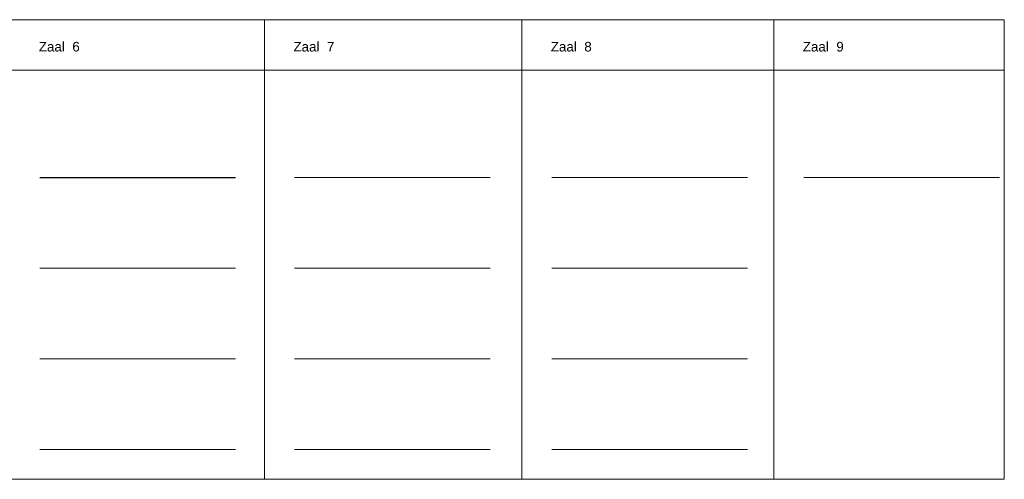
# Model space of a CAD drawing. Header units: millimetres. Extents: x 0 to 331873, y -101826 to 236919.
# Tile 51 of 57: x 265246 to 331873, y 104795 to 135879. Entities that reach past the tile are written whole.
import ezdxf

# ---------------------------------------------------------------- set-up
doc = ezdxf.new("R2010")
doc.units = ezdxf.units.MM
doc.header["$LTSCALE"] = 10
doc.layers.add('^ 0-Staal-txt', color=7, linetype='Continuous', lineweight=0)
doc.layers.add('Layer1', color=252, linetype='Continuous', lineweight=0)
doc.layers.add('DIM-DIM', color=7, linetype='Continuous')
doc.styles.add('Arial', font='arial.ttf')

msp = doc.modelspace()

# ---------------------------------------------------------------- linework, layer by layer
at = {"layer": '^ 0-Staal-txt', "lineweight": 0}
for points in [[(283832.55, 125211.11), (297082.93, 125211.11)], [(301244.92, 125211.11), (314495.3, 125211.11)], [(318297.17, 125211.11), (331547.55, 125211.11)], [(266600.43, 119074.91), (279850.81, 119074.91)], [(283832.55, 119074.91), (297082.93, 119074.91)], [(301244.92, 119074.91), (314495.3, 119074.91)], [(266600.43, 112938.72), (279850.81, 112938.72)], [(283832.55, 112938.72), (297082.93, 112938.72)], [(301244.92, 112938.72), (314495.3, 112938.72)], [(266600.43, 106802.52), (279850.81, 106802.52)], [(283832.55, 106802.52), (297082.93, 106802.52)], [(301244.92, 106802.52), (314495.3, 106802.52)]]:
    msp.add_lwpolyline(points, dxfattribs=at)
at = {"layer": 'DIM-DIM'}
msp.add_lwpolyline([(266600.43, 125211.11), (279850.81, 125211.11)], dxfattribs=at)
at = {"layer": 'Layer1'}
for points in [[(281807.61, 132468.06), (264575.48, 132468.06), (264575.48, 135879.42), (281807.61, 135879.42)], [(299219.97, 132468.06), (281807.61, 132468.06), (281807.61, 135879.42), (299219.97, 135879.42)], [(316272.23, 132468.06), (299219.97, 132468.06), (299219.97, 135879.42), (316272.23, 135879.42)], [(331872.66, 132468.06), (316272.23, 132468.06), (316272.23, 135879.42), (331872.66, 135879.42)]]:
    msp.add_lwpolyline(points, close=True, dxfattribs=at)
for points in [[(281807.61, 104794.76), (281807.61, 132468.06)], [(299219.97, 104794.76), (299219.97, 132468.06)], [(316272.23, 104794.76), (316272.23, 132468.06)], [(331872.66, 104794.76), (331872.66, 132468.06)], [(122396.35, 104794.76), (331872.66, 104794.76)]]:
    msp.add_lwpolyline(points, dxfattribs=at)

# ---------------------------------------------------------------- texts
at = {"layer": '^ 0-Staal-txt', "lineweight": 0, "style": 'Arial'}
for s, p in [('Zaal  6', (266535.97, 133728.81)), ('Zaal  7', (283768.09, 133728.81)), ('Zaal  8', (301180.46, 133728.81)), ('Zaal  9', (318232.71, 133728.81))]:
    msp.add_text(s, height=650, dxfattribs=at).set_placement(p)

doc.saveas('drawing.dxf')
